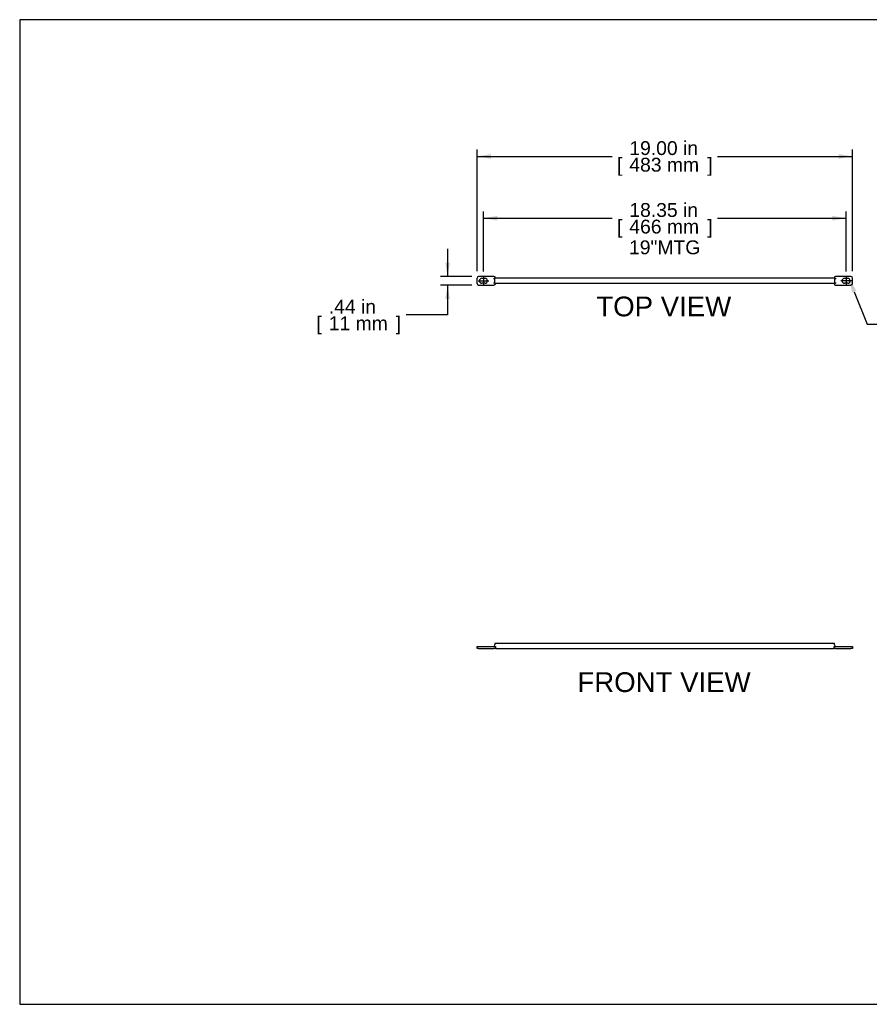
# Model space of a CAD drawing. Header units: inches. Extents: x 0.1 to 84.9, y 0.1 to 49.9.
# Tile 1 of 11: x 0.1 to 43.1, y 0.1 to 49.9. Entities that reach past the tile are written whole.
import ezdxf
from ezdxf import colors
from ezdxf.entities.mleader import LeaderData, LeaderLine
from ezdxf.enums import TextEntityAlignment as Align
from ezdxf.lldxf.tags import DXFTag
from ezdxf.math import Vec2, Vec3

# ---------------------------------------------------------------- set-up
doc = ezdxf.new("R2010")
doc.units = ezdxf.units.IN
doc.header["$MEASUREMENT"] = 0
doc.layers.add('COM57140-1', color=7, linetype='Continuous')
doc.layers.add('Default', color=7, linetype='Continuous')
doc.styles.add('SEACAD_Arial', font='arial.ttf')
tags = doc.linetypes.add('CENTER2', pattern=[1.125, 0.75, -0.125, 0.125, -0.125]).pattern_tags.tags
tags[10:11] = [DXFTag(74, 4), DXFTag(75, 0), DXFTag(340, '0'), DXFTag(46, 0.0), DXFTag(50, 0.0), DXFTag(44, 0.0), DXFTag(45, 0.0)]
tags[8:9] = [DXFTag(74, 4), DXFTag(75, 0), DXFTag(340, '0'), DXFTag(46, 0.0), DXFTag(50, 0.0), DXFTag(44, 0.0), DXFTag(45, 0.0)]
tags[6:7] = [DXFTag(74, 4), DXFTag(75, 0), DXFTag(340, '0'), DXFTag(46, 0.0), DXFTag(50, 0.0), DXFTag(44, 0.0), DXFTag(45, 0.0)]
tags[4:5] = [DXFTag(74, 4), DXFTag(75, 0), DXFTag(340, '0'), DXFTag(46, 0.0), DXFTag(50, 0.0), DXFTag(44, 0.0), DXFTag(45, 0.0)]
doc.dimstyles.new('WEB', dxfattribs={"dimtxt": 0.7, "dimasz": 0.7, "dimexe": 0.35, "dimexo": 0.35, "dimgap": 0.35, "dimtad": 0, "dimtih": 1, "dimtoh": 1, "dimzin": 4, "dimdsep": 46, "dimtxsty": 'SEACAD_Arial', "dimblk1": '_SE_FILLED', "dimblk2": '_SE_FILLED', "dimsah": 1, "dimcen": 0.35, "dimadec": 0, "dimazin": 0, "dimtfac": 1, "dimtofl": 0, "dimtmove": 0, "dimatfit": 3, "dimfxl": 1, "dimtolj": 1, "dimtzin": 4, "dimarcsym": 0})

# ---------------------------------------------------------------- blocks, each defined once
blk = doc.blocks.new('SEANNOT_GROUP1')
at = {"layer": 'Default', "color": 7, "linetype": 'CENTER2'}
blk.add_line((23.58, 36.881), (23.58, 36.493), dxfattribs=at)
blk = doc.blocks.new('SEANNOT_GROUP2')
at = {"layer": 'Default', "color": 7, "linetype": 'CENTER2'}
blk.add_line((23.308, 36.687), (23.852, 36.687), dxfattribs=at)
blk = doc.blocks.new('SEANNOT_GROUP3')
at = {"layer": 'Default', "color": 7, "linetype": 'CENTER2'}
blk.add_line((42.202, 36.687), (41.658, 36.687), dxfattribs=at)
blk = doc.blocks.new('SEANNOT_GROUP4')
at = {"layer": 'Default', "color": 7, "linetype": 'CENTER2'}
blk.add_line((41.93, 36.881), (41.93, 36.493), dxfattribs=at)
blk = doc.blocks.new('SE2')
at = {"layer": 'COM57140-1', "color": 7, "linetype": 'Continuous'}
for p, q in [((23.255, 18.089), (23.255, 18.189)), ((23.255, 18.189), (23.335, 18.189)), ((23.335, 18.089), (23.255, 18.089)), ((23.335, 18.189), (24.112, 18.189)), ((23.335, 18.089), (24.112, 18.089)), ((24.112, 18.189), (24.192, 18.189)), ((24.192, 18.089), (24.112, 18.089)), ((24.161, 18.339), (24.161, 18.269)), ((41.349, 18.339), (24.161, 18.339)), ((24.192, 18.189), (24.192, 18.089)), ((24.192, 18.089), (41.318, 18.089)), ((41.318, 18.089), (41.318, 18.189)), ((41.318, 18.189), (41.398, 18.189)), ((41.398, 18.089), (41.318, 18.089)), ((41.349, 18.269), (41.349, 18.339)), ((41.398, 18.189), (42.175, 18.189)), ((41.398, 18.089), (42.175, 18.089)), ((42.175, 18.189), (42.255, 18.189)), ((42.255, 18.089), (42.175, 18.089)), ((42.255, 18.189), (42.255, 18.089))]:
    blk.add_line(p, q, dxfattribs=at)
for centre, start, end in [((24.081, 18.269), 270, 0), ((41.429, 18.269), 180, 270)]:
    blk.add_arc(centre, 0.08, start, end, dxfattribs=at)
blk = doc.blocks.new('SE3')
at = {"layer": 'COM57140-1', "color": 7, "linetype": 'Continuous'}
for p, q in [((24.112, 36.905), (23.335, 36.905)), ((42.175, 36.905), (41.398, 36.905)), ((23.255, 36.55), (23.255, 36.825)), ((23.335, 36.47), (24.112, 36.47)), ((23.502, 36.812), (23.658, 36.812)), ((23.658, 36.562), (23.502, 36.562)), ((41.371, 36.812), (24.139, 36.812)), ((24.139, 36.562), (41.371, 36.562)), ((24.161, 36.575), (24.161, 36.8)), ((24.192, 36.812), (24.192, 36.825)), ((24.192, 36.55), (24.192, 36.562)), ((41.318, 36.825), (41.318, 36.812)), ((41.318, 36.562), (41.318, 36.55)), ((41.349, 36.8), (41.349, 36.575)), ((41.398, 36.47), (42.175, 36.47)), ((41.852, 36.812), (42.008, 36.812)), ((42.008, 36.562), (41.852, 36.562)), ((42.255, 36.55), (42.255, 36.825))]:
    blk.add_line(p, q, dxfattribs=at)
for centre, radius, start, end in [((23.335, 36.825), 0.08, 90, 180), ((24.112, 36.825), 0.08, 0, 90), ((41.398, 36.825), 0.08, 90, 180), ((42.175, 36.825), 0.08, 0, 90), ((23.335, 36.55), 0.08, 180, 270), ((23.502, 36.687), 0.125, 90, 270), ((23.658, 36.687), 0.125, 270, 90), ((24.112, 36.55), 0.08, 270, 0), ((41.398, 36.55), 0.08, 180, 270), ((41.852, 36.687), 0.125, 90, 270), ((42.008, 36.687), 0.125, 270, 90), ((42.175, 36.55), 0.08, 270, 0)]:
    blk.add_arc(centre, radius, start, end, dxfattribs=at)
for points in [[(24.081, 36.81), (24.102, 36.81), (24.123, 36.812), (24.153, 36.812), (24.161, 36.809), (24.161, 36.8)], [(24.161, 36.575), (24.161, 36.566), (24.153, 36.562), (24.123, 36.562), (24.102, 36.565), (24.081, 36.565)], [(41.349, 36.8), (41.349, 36.809), (41.357, 36.812), (41.387, 36.812), (41.408, 36.81), (41.429, 36.81)], [(41.429, 36.565), (41.408, 36.565), (41.387, 36.562), (41.357, 36.562), (41.349, 36.566), (41.349, 36.575)]]:
    blk.add_open_spline(points, degree=3, knots=[0, 0, 0, 0, 0.5, 0.5, 1, 1, 1, 1], dxfattribs=at)
blk = doc.blocks.new('DMBLK63')
at = {"layer": 'Default', "linetype": 'Continuous', "transparency": 16777216}
for points in [[(23.955, 43.095), (23.255, 42.978), (23.955, 42.861)], [(41.555, 43.095), (41.555, 42.861), (42.255, 42.978)]]:
    blk.add_hatch(color=7, dxfattribs=at).paths.add_polyline_path(points)
at = {"layer": 'Default', "color": 7, "linetype": 'Continuous', "transparency": 16777216}
for p, q in [((23.255, 37.175), (23.255, 43.328)), ((42.255, 37.175), (42.255, 43.328)), ((23.255, 42.978), (30.09, 42.978)), ((35.42, 42.978), (42.255, 42.978))]:
    blk.add_line(p, q, dxfattribs=at)
at = {"layer": 'Default', "color": 7, "linetype": 'Continuous', "transparency": 16777216, "style": 'SEACAD_Arial'}
for s, p in [('19.00 in', (30.959, 43.748)), ('[', (30.335, 42.908)), ('483 mm', (30.959, 42.908)), (']', (34.901, 42.908))]:
    blk.add_text(s, height=0.7, dxfattribs=at).set_placement(p, align=Align.TOP_LEFT)
blk = doc.blocks.new('_SE_FILLED')
at = {"color": 0}
blk.add_line((0, 0), (-1, 0), dxfattribs=at)
blk.add_solid([(0, 0), (-1, -0.1665), (-1, 0.1665), (0, 0)], dxfattribs=at)
blk = doc.blocks.new('DMBLK64')
at = {"layer": 'Default', "linetype": 'Continuous', "transparency": 16777216}
for points in [[(24.28, 39.966), (23.58, 39.849), (24.28, 39.733)], [(41.23, 39.966), (41.23, 39.733), (41.93, 39.849)]]:
    blk.add_hatch(color=7, dxfattribs=at).paths.add_polyline_path(points)
at = {"layer": 'Default', "color": 7, "linetype": 'Continuous', "transparency": 16777216}
for p, q in [((23.58, 37.162), (23.58, 40.199)), ((23.58, 39.849), (30.09, 39.849)), ((35.42, 39.849), (41.93, 39.849)), ((41.93, 37.162), (41.93, 40.199))]:
    blk.add_line(p, q, dxfattribs=at)
at = {"layer": 'Default', "color": 7, "linetype": 'Continuous', "transparency": 16777216, "style": 'SEACAD_Arial'}
for s, p in [('18.35 in', (30.959, 40.619)), ('[', (30.335, 39.779)), (']', (34.901, 39.779)), ('466 mm', (30.959, 39.779)), ('19"MTG', (30.944, 38.729))]:
    blk.add_text(s, height=0.7, dxfattribs=at).set_placement(p, align=Align.TOP_LEFT)
blk = doc.blocks.new('DMBLK65')
at = {"layer": 'Default', "linetype": 'Continuous', "transparency": 16777216}
for points in [[(21.647, 37.605), (21.763, 36.905), (21.88, 37.605)], [(21.647, 35.77), (21.88, 35.77), (21.763, 36.47)]]:
    blk.add_hatch(color=7, dxfattribs=at).paths.add_polyline_path(points)
at = {"layer": 'Default', "color": 7, "linetype": 'Continuous', "transparency": 16777216}
for p, q in [((21.763, 38.305), (21.763, 36.905)), ((22.985, 36.905), (21.413, 36.905)), ((22.985, 36.47), (21.413, 36.47)), ((21.763, 36.47), (21.763, 34.958)), ((21.763, 34.958), (19.663, 34.958))]:
    blk.add_line(p, q, dxfattribs=at)
at = {"layer": 'Default', "color": 7, "linetype": 'Continuous', "transparency": 16777216, "style": 'SEACAD_Arial'}
for s, p in [('.44 in', (15.751, 35.728)), ('[', (15.127, 34.888)), ('11 mm', (15.751, 34.888)), (']', (19.144, 34.888))]:
    blk.add_text(s, height=0.7, dxfattribs=at).set_placement(p, align=Align.TOP_LEFT)

msp = doc.modelspace()

# ---------------------------------------------------------------- linework, layer by layer
at = {"layer": 'Default', "color": 7, "linetype": 'Continuous'}
for p, q in [((84.901, 49.892), (0.113, 49.892)), ((0.113, 49.892), (0.113, 0.097)), ((0.113, 0.097), (84.901, 0.097))]:
    msp.add_line(p, q, dxfattribs=at)

# ---------------------------------------------------------------- block references
at = {"layer": 'Default'}
for name in ['SE3', 'SEANNOT_GROUP1', 'SEANNOT_GROUP4', 'SEANNOT_GROUP2', 'SEANNOT_GROUP3', 'SE2']:
    msp.add_blockref(name, (0, 0), dxfattribs=at)

# ---------------------------------------------------------------- texts
at = {"layer": 'Default', "color": 7, "linetype": 'Continuous', "style": 'SEACAD_Arial'}
for s, p in [('TOP VIEW', (29.288, 35.89)), ('FRONT VIEW', (28.331, 16.889))]:
    msp.add_text(s, height=1, dxfattribs=at).set_placement(p, align=Align.TOP_LEFT)

# ---------------------------------------------------------------- dimensions: what is measured, and where the dimension line sits
at = {"layer": 'Default', "color": 7, "linetype": 'Continuous'}
for base, p1, p2, angle, text, picture, middle in [((23.255, 42.978), (23.255, 36.825), (42.255, 36.825), 0, '\\A1;<>', 'DMBLK63', (32.755, 42.978)), ((23.58, 39.849), (23.58, 36.812), (41.93, 36.812), 0, '\\A1;<>\\P19"MTG', 'DMBLK64', (32.755, 39.849)), ((21.763327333, 36.904785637), (23.334985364, 36.904785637), (23.334985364, 36.469785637), 270, '\\A1;<>', 'DMBLK65', (19.663327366, 34.958366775))]:
    dim = msp.add_linear_dim(base=base, p1=p1, p2=p2, angle=angle, text=text, dimstyle='WEB', override={"dimpost": '\\X'}, dxfattribs=at)
    dim.commit()
    dim.dimension.update_dxf_attribs({"geometry": picture, "text_midpoint": middle, "dimtype": 161})

# ---------------------------------------------------------------- leaders
ml = msp.add_multileader_mtext('Standard', dxfattribs=at)
ml.set_content('\\pxsm0.9;{\\fArial|c0|p34;\\W1.;2X\\P%%c 0.250 X 0.406\\PSLOT\\P}', color=7)
ml.set_leader_properties(linetype='ByLayer')
ml.build(insert=Vec2(0, 0))
ml.multileader.update_dxf_attribs({"dogleg_length": 2.1, "arrow_head_size": 0.7})
ctx = ml.context
ctx.base_point, ctx.char_height, ctx.arrow_head_size, ctx.landing_gap_size = Vec3(48.764, 34.848), 0.7, 0.7, 0.245
notes = []
notes.append((ctx, [(0, (1, 1, 0), (42.993, 34.491), (1, 0), 2.1, [(0, [(42.087, 36.784)], 0, [])])]))
ctx.mtext.insert = Vec3(49.009, 35.198)
for ctx, leaders in notes:
    for number, flags, end, landing, length, lines in leaders:
        leader = LeaderData()
        leader.index, (leader.has_last_leader_line, leader.has_dogleg_vector, leader.attachment_direction) = number, flags
        leader.last_leader_point, leader.dogleg_vector, leader.dogleg_length = Vec3(end), Vec3(landing), length
        for number, points, colour, breaks in lines:
            line = LeaderLine()
            line.index, line.vertices, line.color, line.breaks = number, Vec3.list(points), colors.encode_raw_color(colour), breaks
            leader.lines.append(line)
        ctx.leaders.append(leader)

doc.saveas('drawing.dxf')
